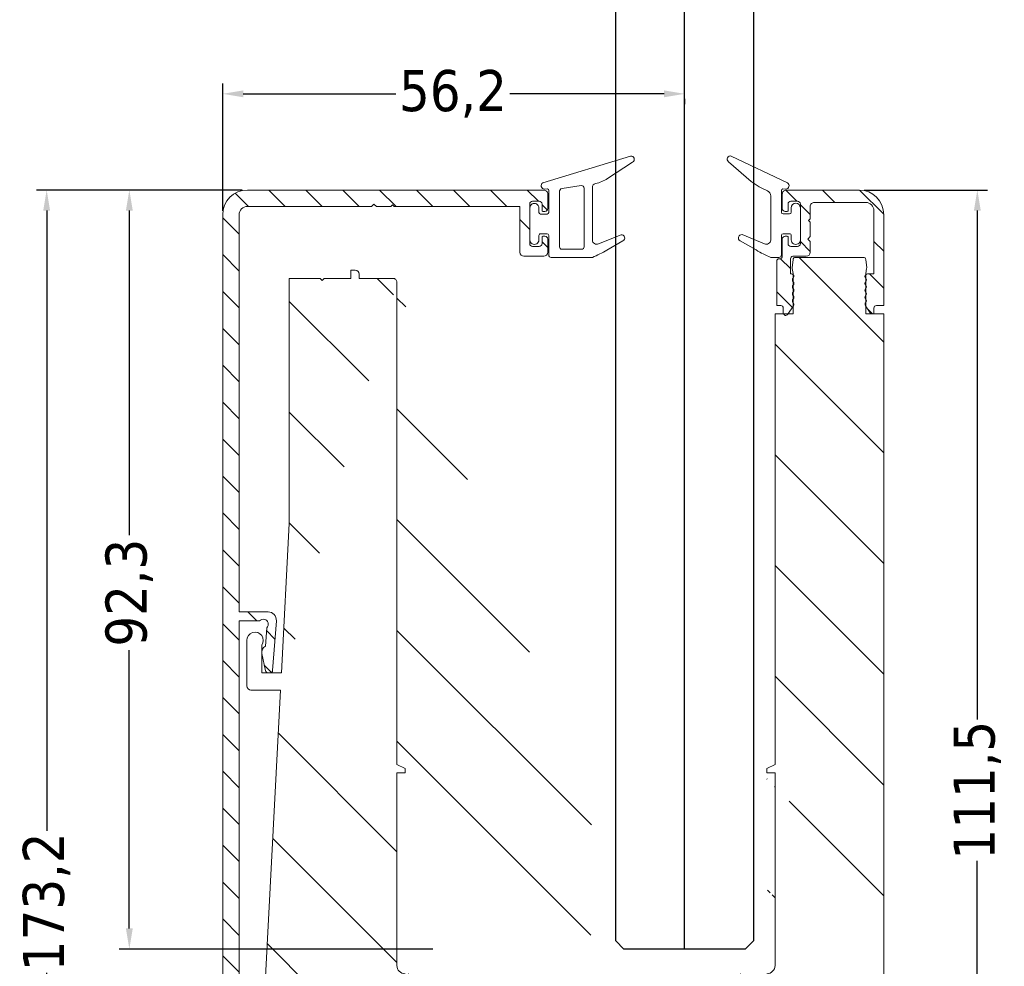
# Model space of a CAD drawing. Header units: millimetres. Extents: x -2283 to 4940, y 2360 to 9272.
import ezdxf

# ---------------------------------------------------------------- set-up
doc = ezdxf.new("R2010")
doc.units = ezdxf.units.MM
for name, color, linetype, lineweight in [('CARTER ESTERNO NINFA 166b PICCOLO', 8, 'Continuous', 13), ('CARTER INTERNO NINFA 166b', 8, 'Continuous', 9), ('GUARNIZIONI', 7, 'Continuous', 9), ('PROFILO NINFA 166', 8, 'Continuous', 9), ('QUOTE', 5, 'Continuous', 9)]:
    doc.layers.add(name, color=color, linetype=linetype, lineweight=lineweight)
doc.layers.add('VETRO', color=140, linetype='Continuous')
doc.styles.get("Standard").update_dxf_attribs({"font": 'TAHOMA.TTF'})
doc.dimstyles.new('Annotativa millimetri', dxfattribs={"dimscale": 0, "dimtxt": 5, "dimasz": 2.5, "dimexe": 1.25, "dimexo": 0.625, "dimtad": 1, "dimtoh": 1, "dimdec": 1, "dimtxsty": 'Standard', "dimcen": 2.5, "dimclrd": 5, "dimclre": 5, "dimclrt": 7, "dimadec": 0, "dimazin": 0, "dimtfac": 1, "dimtdec": 1, "dimtmove": 0, "dimatfit": 3, "dimfxl": 0, "dimarcsym": 0})

# ---------------------------------------------------------------- blocks, each defined once
blk = doc.blocks.new('*D471')
at = {"layer": 'Defpoints', "color": 0}
for p in [(-2138.999304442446, 9052.01606010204), (-2163.411736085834, 8878.806778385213), (-2140.999174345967, 8878.806778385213)]:
    blk.add_point(p, dxfattribs=at)
at = {"layer": 'QUOTE', "color": 5, "lineweight": -2}
for p, q in [((-2139.624304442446, 9052.01606010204), (-2164.661736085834, 9052.01606010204)), ((-2163.411736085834, 9049.51606010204), (-2163.411736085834, 8974.053919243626)), ((-2163.411736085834, 8881.306778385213), (-2163.411736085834, 8956.768919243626)), ((-2141.624174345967, 8878.806778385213), (-2164.661736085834, 8878.806778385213))]:
    blk.add_line(p, q, dxfattribs=at)
at = {"layer": 'QUOTE', "color": 5}
for points in [[(-2162.995069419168, 9049.51606010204), (-2163.828402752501, 9049.51606010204), (-2163.411736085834, 9052.01606010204)], [(-2163.828402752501, 8881.306778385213), (-2162.995069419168, 8881.306778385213), (-2163.411736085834, 8878.806778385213)]]:
    blk.add_solid(points, dxfattribs=at)
at = {"layer": 'QUOTE', "color": 7, "insert": (-2163.411736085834, 8965.411419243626), "char_height": 5, "attachment_point": 5, "rotation": 90}
blk.add_mtext('173,2', dxfattribs=at)
blk = doc.blocks.new('*D472')
at = {"layer": 'Defpoints', "color": 0}
for p in [(-2138.999304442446, 9052.01606010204), (-2153.357281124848, 8959.677413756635), (-2115.813019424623, 8959.677413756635)]:
    blk.add_point(p, dxfattribs=at)
at = {"layer": 'QUOTE', "color": 5, "lineweight": -2}
for p, q in [((-2139.624304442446, 9052.01606010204), (-2154.607281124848, 9052.01606010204)), ((-2153.357281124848, 9049.51606010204), (-2153.357281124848, 9010.017274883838)), ((-2153.357281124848, 8962.177413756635), (-2153.357281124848, 8996.037274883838)), ((-2116.438019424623, 8959.677413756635), (-2154.607281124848, 8959.677413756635))]:
    blk.add_line(p, q, dxfattribs=at)
at = {"layer": 'QUOTE', "color": 5}
for points in [[(-2152.940614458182, 9049.51606010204), (-2153.773947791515, 9049.51606010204), (-2153.357281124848, 9052.01606010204)], [(-2153.773947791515, 8962.177413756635), (-2152.940614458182, 8962.177413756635), (-2153.357281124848, 8959.677413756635)]]:
    blk.add_solid(points, dxfattribs=at)
at = {"layer": 'QUOTE', "color": 7, "insert": (-2153.357281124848, 9003.027274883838), "char_height": 5, "attachment_point": 5, "rotation": 90}
blk.add_mtext('92,3', dxfattribs=at)
blk = doc.blocks.new('*D473')
at = {"layer": 'Defpoints', "color": 0}
for p in [(-2064.586222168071, 9052.016066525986), (-2068.586010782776, 8940.490141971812), (-2050.210083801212, 8940.490141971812)]:
    blk.add_point(p, dxfattribs=at)
at = {"layer": 'QUOTE', "color": 5, "lineweight": -2}
for p, q in [((-2063.961222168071, 9052.016066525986), (-2048.960083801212, 9052.016066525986)), ((-2050.210083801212, 9049.516066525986), (-2050.210083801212, 8987.619366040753)), ((-2050.210083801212, 8942.990141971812), (-2050.210083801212, 8970.389366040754)), ((-2067.961010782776, 8940.490141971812), (-2048.960083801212, 8940.490141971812))]:
    blk.add_line(p, q, dxfattribs=at)
at = {"layer": 'QUOTE', "color": 5}
for points in [[(-2049.793417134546, 9049.516066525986), (-2050.626750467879, 9049.516066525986), (-2050.210083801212, 9052.016066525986)], [(-2050.626750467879, 8942.990141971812), (-2049.793417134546, 8942.990141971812), (-2050.210083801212, 8940.490141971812)]]:
    blk.add_solid(points, dxfattribs=at)
at = {"layer": 'QUOTE', "color": 7, "insert": (-2050.210083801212, 8979.004366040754), "char_height": 5, "attachment_point": 5, "rotation": 90}
blk.add_mtext('111,5', dxfattribs=at)
blk = doc.blocks.new('*D474')
at = {"layer": 'Defpoints', "color": 0}
for p in [(-2085.820111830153, 9063.75797907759), (-2085.820111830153, 9063.721358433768), (-2141.999296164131, 9048.869267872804)]:
    blk.add_point(p, dxfattribs=at)
at = {"layer": 'QUOTE', "color": 5, "lineweight": -2}
for p, q in [((-2141.999296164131, 9049.494267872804), (-2141.999296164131, 9064.971358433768)), ((-2139.499296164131, 9063.721358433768), (-2120.93198046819, 9063.721358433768)), ((-2088.320111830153, 9063.721358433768), (-2107.05698046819, 9063.721358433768)), ((-2085.820111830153, 9063.13297907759), (-2085.820111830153, 9062.471358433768))]:
    blk.add_line(p, q, dxfattribs=at)
at = {"layer": 'QUOTE', "color": 5}
for points in [[(-2139.499296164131, 9064.138025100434), (-2139.499296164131, 9063.304691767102), (-2141.999296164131, 9063.721358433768)], [(-2088.320111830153, 9063.304691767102), (-2088.320111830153, 9064.138025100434), (-2085.820111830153, 9063.721358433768)]]:
    blk.add_solid(points, dxfattribs=at)
at = {"layer": 'QUOTE', "color": 7, "insert": (-2113.99448046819, 9063.721358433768), "char_height": 5, "attachment_point": 5}
blk.add_mtext('56,2', dxfattribs=at)

msp = doc.modelspace()

# ---------------------------------------------------------------- hatches: boundary and pattern name
at = {"layer": 'CARTER ESTERNO NINFA 166b PICCOLO'}
h = msp.add_hatch(dxfattribs=at)
h.set_pattern_fill('ANSI31', color=256, angle=180, style=0)
h.set_pattern_definition([(135, (-2891.406045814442, 9672.331517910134), (2.245064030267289, 2.245064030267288), [])])
edge = h.paths.add_edge_path()
edge.add_line((-2070.737067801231, 9048.310578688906), (-2070.537067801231, 9048.110578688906))
edge.add_line((-2070.537067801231, 9048.110578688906), (-2070.537067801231, 9046.360578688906))
edge.add_line((-2070.537067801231, 9046.360578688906), (-2070.837067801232, 9046.060578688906))
edge.add_line((-2070.837067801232, 9046.060578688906), (-2070.537067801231, 9045.760578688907))
edge.add_line((-2070.537067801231, 9045.760578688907), (-2070.537067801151, 9044.45509085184))
edge.add_arc((-2071.03706796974, 9044.455091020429), 0.5000001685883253, 270.00001931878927, 359.9999806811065, ccw=False)
edge.add_line((-2071.037067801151, 9043.95509085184), (-2072.63708150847, 9043.955090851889))
edge.add_arc((-2072.637081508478, 9043.655090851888), 0.3000000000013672, 89.99999999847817, 179.9999641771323)
edge.add_line((-2072.937081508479, 9043.655091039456), (-2072.937082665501, 9041.804513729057))
edge.add_line((-2072.937082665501, 9041.804513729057), (-2072.823407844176, 9041.804513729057))
edge.add_arc((-2072.823407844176, 9041.504513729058), 0.3000000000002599, -6.799041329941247e-10, 90.00000000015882, ccw=False)
edge.add_line((-2072.523407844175, 9041.504513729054), (-2072.611275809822, 9041.292381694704))
edge.add_arc((-2072.39914377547, 9041.080249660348), 0.299999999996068, 134.9999999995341, 225.0000000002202)
edge.add_arc((-2072.823407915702, 9040.655985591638), 0.3000000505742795, -44.9999903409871, 44.99999034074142, ccw=False)
edge.add_arc((-2072.399143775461, 9040.231721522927), 0.30000000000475, 135.0000000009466, 224.999999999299)
edge.add_arc((-2072.823407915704, 9039.807457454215), 0.3000000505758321, -44.99999034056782, 44.99999034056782, ccw=False)
edge.add_arc((-2072.399143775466, 9039.383193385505), 0.2999999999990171, 135.0000000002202, 224.9999999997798)
edge.add_arc((-2072.823407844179, 9038.958929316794), 0.3000000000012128, -44.99999999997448, 44.99999999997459, ccw=False)
edge.add_arc((-2072.399143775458, 9038.534665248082), 0.3000000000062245, 135.0000000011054, 224.9999999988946)
edge.add_arc((-2072.823407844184, 9038.11040117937), 0.3000000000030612, -33.2359422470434, 44.99999999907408, ccw=False)
edge.add_line((-2072.572481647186, 9037.945974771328), (-2073.260349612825, 9036.896240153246))
edge.add_arc((-2073.511275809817, 9037.06066656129), 0.2999999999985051, 180.0000000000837, 326.76405775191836, ccw=False)
edge.add_line((-2073.811275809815, 9037.06066656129), (-2073.811275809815, 9037.661815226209))
edge.add_arc((-2074.11127586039, 9037.661815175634), 0.3000000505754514, 9.659304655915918e-06, 89.99630967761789)
edge.add_line((-2074.111256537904, 9037.961815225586), (-2074.611275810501, 9037.961864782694))
edge.add_line((-2074.611275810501, 9037.961864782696), (-2074.611275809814, 9043.3550908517))
edge.add_arc((-2074.311275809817, 9043.355090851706), 0.2999999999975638, 89.99999999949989, 180.0000000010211, ccw=False)
edge.add_line((-2074.311275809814, 9043.655090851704), (-2074.237081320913, 9043.655090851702))
edge.add_arc((-2074.237081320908, 9043.955090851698), 0.2999999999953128, 269.9999999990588, 359.9999641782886)
edge.add_line((-2073.937081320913, 9043.955090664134), (-2073.937080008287, 9046.054549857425))
edge.add_arc((-2073.587081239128, 9046.0545495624), 0.3499987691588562, 90.00004829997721, 179.9999517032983, ccw=False)
edge.add_line((-2073.587081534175, 9046.404548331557), (-2073.337083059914, 9046.404548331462))
edge.add_arc((-2073.337083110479, 9046.304548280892), 0.1000000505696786, 2.8975103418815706e-05, 89.9999710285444, ccw=False)
edge.add_line((-2073.237083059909, 9046.304548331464), (-2073.237083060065, 9045.505090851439))
edge.add_arc((-2072.887083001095, 9045.505090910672), 0.3500000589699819, 180.0000096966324, 269.9999903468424)
edge.add_line((-2072.887083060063, 9045.155090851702), (-2072.087067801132, 9045.15509085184))
edge.add_arc((-2072.087067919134, 9045.505090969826), 0.3500001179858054, 270.0000193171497, 359.9999806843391)
edge.add_line((-2071.737067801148, 9045.505090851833), (-2071.737067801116, 9050.305090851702))
edge.add_arc((-2072.087067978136, 9050.305090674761), 0.3500001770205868, 2.896548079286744e-05, 89.99997102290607)
edge.add_line((-2072.087067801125, 9050.655090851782), (-2072.887083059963, 9050.655090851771))
edge.add_arc((-2072.887082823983, 9050.3050906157), 0.3500002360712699, 90.00003863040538, 179.9999613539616)
edge.add_line((-2073.237083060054, 9050.305090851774), (-2073.237083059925, 9049.505633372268))
edge.add_arc((-2073.337083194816, 9049.505633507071), 0.1000001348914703, 270.0000772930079, 359.9999227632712, ccw=False)
edge.add_line((-2073.337083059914, 9049.40563337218), (-2073.587081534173, 9049.405633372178))
edge.add_arc((-2073.587081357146, 9049.755632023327), 0.3499986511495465, 180.0000289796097, 269.9999710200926, ccw=False)
edge.add_line((-2073.937080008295, 9049.755631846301), (-2073.937080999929, 9051.516066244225))
edge.add_arc((-2073.437080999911, 9051.51606652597), 0.5000000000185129, 90.00000000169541, 180.0000322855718, ccw=False)
edge.add_line((-2073.437080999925, 9052.016066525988), (-2064.586222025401, 9052.01606652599))
edge.add_arc((-2064.586222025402, 9049.016066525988), 3.000000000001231, 6.0822458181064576e-12, 89.99999999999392, ccw=False)
edge.add_line((-2061.5862220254, 9049.016066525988), (-2061.586222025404, 9037.961873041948))
edge.add_line((-2061.586222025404, 9037.961873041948), (-2062.486222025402, 9037.961815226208))
edge.add_arc((-2062.486222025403, 9037.661815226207), 0.3000000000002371, 89.99999999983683, 179.9999999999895)
edge.add_line((-2062.786222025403, 9037.661815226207), (-2062.786222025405, 9036.96187304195))
edge.add_line((-2062.786222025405, 9036.96187304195), (-2063.180156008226, 9036.96187304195))
edge.add_line((-2063.180156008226, 9036.96187304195), (-2063.825016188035, 9037.945974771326))
edge.add_arc((-2063.574089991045, 9038.110401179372), 0.2999999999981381, 134.999999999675, 213.2359422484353, ccw=False)
edge.add_arc((-2063.998354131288, 9038.534665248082), 0.3000000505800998, 315.0000096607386, 404.999990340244)
edge.add_arc((-2063.574089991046, 9038.958929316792), 0.2999999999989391, 134.9999999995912, 224.9999999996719, ccw=False)
edge.add_arc((-2063.998354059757, 9039.383193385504), 0.2999999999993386, 315.0000000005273, 404.999999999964)
edge.add_arc((-2063.574089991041, 9039.807457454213), 0.3000000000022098, 134.9999999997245, 224.9999999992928, ccw=False)
edge.add_arc((-2063.998354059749, 9040.231721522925), 0.2999999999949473, 314.9999999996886, 405.0000000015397)
edge.add_arc((-2063.574089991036, 9040.655985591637), 0.3000000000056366, 135.0000000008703, 224.9999999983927, ccw=False)
edge.add_arc((-2063.998354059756, 9041.080249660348), 0.2999999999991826, 315.0000000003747, 405.000000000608)
edge.add_line((-2063.786222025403, 9041.292381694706), (-2063.874089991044, 9041.504513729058))
edge.add_arc((-2063.574089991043, 9041.504513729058), 0.3000000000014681, 90.00000000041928, 179.9999999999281, ccw=False)
edge.add_line((-2063.574089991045, 9041.80451372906), (-2062.786222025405, 9041.804513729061))
edge.add_line((-2062.786222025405, 9041.80451372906), (-2062.786222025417, 9049.51606652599))
edge.add_arc((-2063.786222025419, 9049.516066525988), 1.000000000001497, 8.579228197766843e-11, 90.00000000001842)
edge.add_line((-2063.786222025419, 9050.51606652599), (-2070.037067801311, 9050.516066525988))
edge.add_arc((-2070.037067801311, 9050.016066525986), 0.5000000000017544, 90.00000000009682, 180.0000000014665)
edge.add_line((-2070.537067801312, 9050.016066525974), (-2070.537067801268, 9048.51057868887))
edge.add_line((-2070.537067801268, 9048.510578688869), (-2070.737067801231, 9048.310578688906))
at = {"layer": 'CARTER INTERNO NINFA 166b'}
h = msp.add_hatch(dxfattribs=at)
h.set_pattern_fill('ANSI31', color=256, angle=180, style=0)
h.set_pattern_definition([(135, (-2891.406045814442, 9672.331517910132), (2.245064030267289, 2.245064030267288), [])])
edge = h.paths.add_edge_path()
edge.add_arc((-2064.08622275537, 8879.306778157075), 0.4999999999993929, -90.00002614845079, 1.3108058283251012e-07, ccw=False)
edge.add_line((-2064.086222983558, 8878.806778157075), (-2065.086110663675, 8878.806778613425))
edge.add_arc((-2065.086110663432, 8879.306776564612), 0.4999979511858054, 179.9997732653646, 269.9999999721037, ccw=False)
edge.add_line((-2065.586108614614, 8879.306778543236), (-2065.586108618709, 8881.106752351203))
edge.add_line((-2065.586108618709, 8881.106752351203), (-2139.699287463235, 8881.10677745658))
edge.add_arc((-2139.699287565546, 8880.806777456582), 0.2999999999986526, 89.99998045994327, 179.9999999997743)
edge.add_line((-2139.999287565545, 8880.806777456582), (-2139.999287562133, 8879.306778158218))
edge.add_arc((-2140.499287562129, 8879.306778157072), 0.4999999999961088, -90.00002614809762, 1.3145688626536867e-07, ccw=False)
edge.add_line((-2140.499287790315, 8878.806778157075), (-2140.999174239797, 8878.806778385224))
edge.add_arc((-2140.999173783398, 8879.806778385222), 0.9999999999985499, 180.000041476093, 269.9999738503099, ccw=False)
edge.add_line((-2141.999173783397, 8879.806777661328), (-2141.999296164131, 9049.016057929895))
edge.add_arc((-2138.999294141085, 9049.01605807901), 3.000002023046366, 90.000196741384, 180.0000028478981, ccw=False)
edge.add_line((-2138.999304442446, 9052.01606010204), (-2102.957080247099, 9052.01614714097))
edge.add_arc((-2102.957080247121, 9051.516147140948), 0.5000000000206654, -3.2285950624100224e-05, 89.99999999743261, ccw=False)
edge.add_line((-2102.457080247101, 9051.5161468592), (-2102.457081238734, 9049.755712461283))
edge.add_arc((-2102.807079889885, 9049.75571263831), 0.3499986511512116, 270.00002896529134, 359.9999710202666, ccw=False)
edge.add_line((-2102.807079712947, 9049.40571398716), (-2103.057078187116, 9049.405713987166))
edge.add_arc((-2103.057078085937, 9049.505714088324), 0.1000001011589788, 180.0000579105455, 269.99994202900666, ccw=False)
edge.add_line((-2103.157078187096, 9049.50571398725), (-2103.157078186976, 9050.305171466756))
edge.add_arc((-2103.507078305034, 9050.305171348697), 0.3500001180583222, 1.93269364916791e-05, 89.99998070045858)
edge.add_line((-2103.50707818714, 9050.655171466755), (-2104.307093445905, 9050.655171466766))
edge.add_arc((-2104.307093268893, 9050.305171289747), 0.3500001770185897, 90.00002897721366, 179.9999710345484)
edge.add_line((-2104.657093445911, 9050.305171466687), (-2104.65709344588, 9045.505171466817))
edge.add_arc((-2104.307093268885, 9045.505171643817), 0.3500001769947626, 180.0000289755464, 269.9999709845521)
edge.add_line((-2104.30709344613, 9045.155171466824), (-2103.507078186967, 9045.155171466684))
edge.add_arc((-2103.50707830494, 9045.505171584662), 0.35000011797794, 270.0000193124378, 359.9999806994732)
edge.add_line((-2103.157078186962, 9045.50517146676), (-2103.157078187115, 9046.304628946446))
edge.add_arc((-2103.057078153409, 9046.304628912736), 0.1000000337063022, 90.0000193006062, 179.9999806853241, ccw=False)
edge.add_line((-2103.057078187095, 9046.404628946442), (-2102.807079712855, 9046.40462894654))
edge.add_arc((-2102.807079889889, 9046.054630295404), 0.3499986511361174, 2.896550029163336e-05, 89.99997101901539, ccw=False)
edge.add_line((-2102.457081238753, 9046.054630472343), (-2102.457080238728, 9044.4551714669))
edge.add_arc((-2102.957080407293, 9044.455171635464), 0.5000001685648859, 270.00001931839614, 359.99998068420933, ccw=False)
edge.add_line((-2102.957080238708, 9043.955171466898), (-2105.357093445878, 9043.95517146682))
edge.add_arc((-2105.357093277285, 9044.45517163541), 0.5000001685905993, 180.0000193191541, 269.9999806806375, ccw=False)
edge.add_line((-2105.857093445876, 9044.45517146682), (-2105.857093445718, 9050.016147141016))
edge.add_line((-2105.857093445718, 9050.016147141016), (-2121.153350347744, 9050.016106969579))
edge.add_line((-2121.153350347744, 9050.016106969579), (-2121.353196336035, 9050.216103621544))
edge.add_line((-2121.353196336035, 9050.216103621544), (-2121.553196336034, 9050.016103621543))
edge.add_line((-2121.553196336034, 9050.016103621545), (-2123.303196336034, 9050.016103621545))
edge.add_line((-2123.303196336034, 9050.016103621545), (-2123.603196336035, 9050.316103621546))
edge.add_line((-2123.603196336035, 9050.316103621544), (-2123.903398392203, 9050.016099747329))
edge.add_line((-2123.903398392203, 9050.016099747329), (-2138.999299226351, 9050.016060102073))
edge.add_arc((-2138.999295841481, 9049.016059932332), 1.000000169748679, 90.00019393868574, 179.9683385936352)
edge.add_line((-2139.999295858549, 9049.016612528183), (-2139.999249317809, 9000.69308644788))
edge.add_line((-2139.999249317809, 9000.69308644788), (-2136.471043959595, 9000.693086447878))
edge.add_arc((-2136.471043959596, 8999.693086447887), 0.9999999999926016, -4.240576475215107, 89.99999999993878, ccw=False)
edge.add_line((-2135.473781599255, 8999.619141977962), (-2135.922243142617, 8993.570903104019))
edge.add_arc((-2136.221421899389, 8993.593086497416), 0.300000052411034, 270.0000092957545, 355.7594142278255, ccw=False)
edge.add_line((-2136.221421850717, 8993.293086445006), (-2136.499902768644, 8993.293086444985))
edge.add_arc((-2136.499902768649, 8993.59308644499), 0.3000000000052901, 192.0684800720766, 270.0000000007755, ccw=False)
edge.add_line((-2136.793272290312, 8993.530362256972), (-2137.241606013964, 8995.627279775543))
edge.add_arc((-2136.459287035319, 8995.79454452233), 0.8000002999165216, 115.75944039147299, 192.068493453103, ccw=False)
edge.add_line((-2136.806962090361, 8996.515046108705), (-2136.639856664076, 8998.76873664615))
edge.add_arc((-2137.055513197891, 8999.201444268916), 0.6000052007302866, 313.8485794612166, 499.2521513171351)
edge.add_line((-2137.510070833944, 8999.593086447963), (-2139.99928762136, 8999.593086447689))
edge.add_line((-2139.99928762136, 8999.593086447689), (-2139.999279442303, 8918.769424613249))
edge.add_line((-2139.999279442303, 8918.76942461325), (-2136.471043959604, 8918.769424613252))
edge.add_arc((-2136.471043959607, 8917.769424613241), 1.000000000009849, -4.240576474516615, 89.99999999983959, ccw=False)
edge.add_line((-2135.473781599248, 8917.695480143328), (-2135.922243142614, 8911.647241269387))
edge.add_arc((-2136.221421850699, 8911.669424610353), 0.2999999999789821, 269.99999999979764, 355.75942352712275, ccw=False)
edge.add_line((-2136.2214218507, 8911.369424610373), (-2136.499902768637, 8911.369424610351))
edge.add_arc((-2136.499902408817, 8911.669425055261), 0.3000004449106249, 192.0685487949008, 269.9999312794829, ccw=False)
edge.add_line((-2136.793272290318, 8911.606700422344), (-2137.241606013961, 8913.70361794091))
edge.add_arc((-2136.459287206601, 8913.87088277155), 0.8000001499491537, 115.75943195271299, 192.068501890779, ccw=False)
edge.add_line((-2136.80696209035, 8914.591384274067), (-2136.639856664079, 8916.845074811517))
edge.add_arc((-2137.055513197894, 8917.277782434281), 0.6000052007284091, 313.8485794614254, 499.2521513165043)
edge.add_line((-2137.510070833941, 8917.669424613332), (-2139.999287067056, 8917.669424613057))
edge.add_line((-2139.999287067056, 8917.66942461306), (-2139.999283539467, 8884.062287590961))
edge.add_arc((-2139.699283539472, 8884.062287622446), 0.2999999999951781, 180.0000060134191, 269.5000000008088)
edge.add_line((-2139.701901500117, 8883.762299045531), (-2063.883604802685, 8883.105006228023))
edge.add_arc((-2063.886222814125, 8882.805017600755), 0.3000000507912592, 9.61711788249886e-06, 89.49999038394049, ccw=False)
edge.add_line((-2063.586222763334, 8882.80501765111), (-2063.58622275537, 8879.306778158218))
at = {"layer": 'PROFILO NINFA 166'}
h = msp.add_hatch(dxfattribs=at)
h.set_pattern_fill('ANSI31', color=256, scale=3, angle=180, style=0)
h.set_pattern_definition([(135, (-2436.230746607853, 10499.24774833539), (6.735192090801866, 6.735192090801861), [])])
edge = h.paths.add_edge_path()
edge.add_line((-2063.786222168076, 9036.96187304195), (-2061.586222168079, 9036.96187304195))
edge.add_line((-2063.786222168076, 9041.80268718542), (-2063.786222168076, 9036.96187304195))
edge.add_line((-2063.78166449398, 9041.854781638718), (-2063.786222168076, 9041.80268718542))
edge.add_line((-2063.673076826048, 9042.47061290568), (-2063.78166449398, 9041.854781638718))
edge.add_line((-2063.670022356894, 9042.552701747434), (-2063.673076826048, 9042.47061290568))
edge.add_line((-2063.770566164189, 9043.558766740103), (-2063.670022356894, 9042.552701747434))
edge.add_arc((-2064.069079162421, 9043.528934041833), 0.2999999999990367, 5.70705813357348, 90.00000000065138)
edge.add_line((-2072.328418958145, 9043.82893404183), (-2064.069079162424, 9043.828934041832))
edge.add_arc((-2072.328418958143, 9043.52893404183), 0.3000000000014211, 90.00000000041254, 174.2929418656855)
edge.add_line((-2072.727475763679, 9042.552701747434), (-2072.626931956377, 9043.558766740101))
edge.add_line((-2072.724421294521, 9042.47061290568), (-2072.727475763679, 9042.552701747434))
edge.add_line((-2072.615833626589, 9041.854781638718), (-2072.724421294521, 9042.47061290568))
edge.add_line((-2072.611275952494, 9041.802687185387), (-2072.615833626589, 9041.854781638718))
edge.add_line((-2072.611275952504, 9036.961873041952), (-2072.611275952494, 9041.802687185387))
edge.add_line((-2074.811275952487, 9036.961873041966), (-2072.611275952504, 9036.961873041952))
edge.add_line((-2083.313060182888, 8954.677413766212), (-2083.313060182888, 8956.677413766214))
edge.add_line((-2068.586010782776, 8950.49014197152), (-2068.586010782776, 8947.740267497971))
edge.add_arc((-2069.586010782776, 8949.128738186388), 1.689206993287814, 53.70138050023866, 126.2986194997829)
edge.add_line((-2070.586010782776, 8950.490141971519), (-2070.586010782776, 8952.490267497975))
edge.add_line((-2070.586010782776, 8952.490267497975), (-2073.086010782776, 8952.490267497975))
edge.add_line((-2073.086010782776, 8952.490267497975), (-2073.086010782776, 8948.717387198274))
edge.add_arc((-2077.346427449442, 8948.717383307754), 4.260416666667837, 5.232455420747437e-05, 40.06798704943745)
edge.add_line((-2077.424295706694, 8951.459797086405), (-2074.086010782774, 8951.459797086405))
edge.add_line((-2077.424295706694, 8951.459797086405), (-2075.656251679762, 8952.902658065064))
edge.add_line((-2075.812989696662, 8981.62923996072), (-2074.812974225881, 8982.129247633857))
edge.add_line((-2075.812989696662, 8981.12923996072), (-2075.812989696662, 8981.62923996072))
edge.add_line((-2074.81299076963, 8981.12924960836), (-2075.812989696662, 8981.12923996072))
edge.add_line((-2074.813060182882, 8957.677410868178), (-2074.81299076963, 8981.12924960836))
edge.add_arc((-2075.813060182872, 8957.677413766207), 0.9999999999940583, 269.9999999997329, 359.9998339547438)
edge.add_arc((-2076.288512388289, 8953.677413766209), 1.000000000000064, 309.2171111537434, 449.9999999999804)
edge.add_line((-2068.586010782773, 8947.740267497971), (-2061.586222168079, 8947.740267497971))
edge.add_line((-2083.313060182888, 8956.677413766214), (-2075.813060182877, 8956.677413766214))
edge.add_line((-2076.288512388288, 8954.677413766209), (-2083.313060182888, 8954.677413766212))
edge.add_line((-2061.586222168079, 9036.96187304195), (-2061.586222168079, 8947.740267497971))
edge.add_line((-2074.812974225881, 8982.129247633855), (-2074.811275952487, 9036.961873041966))
h = msp.add_hatch(dxfattribs=at)
h.set_pattern_fill('ANSI31', color=256, scale=3, angle=180, style=0)
h.set_pattern_definition([(135, (-2436.230746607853, 10499.24774833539), (6.735192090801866, 6.735192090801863), [])])
edge = h.paths.add_edge_path()
edge.add_line((-2133.895362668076, 9041.273475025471), (-2130.145363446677, 9041.273476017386))
edge.add_line((-2133.895362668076, 9011.492382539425), (-2133.895362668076, 9041.273475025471))
edge.add_line((-2133.896045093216, 9011.466268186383), (-2133.895362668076, 9011.492382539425))
edge.add_line((-2134.846504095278, 8993.293086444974), (-2133.896045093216, 9011.466268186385))
edge.add_line((-2137.259287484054, 8993.293086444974), (-2134.846504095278, 8993.293086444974))
edge.add_line((-2137.259287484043, 8996.632800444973), (-2137.259287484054, 8993.293086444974))
edge.add_arc((-2138.05928748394, 8997.23280044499), 0.9999999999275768, -36.86989765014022, 180.0000000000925, ccw=False)
edge.add_line((-2139.05928750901, 8991.690291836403), (-2139.059287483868, 8997.232800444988))
edge.add_arc((-2138.559287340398, 8991.690292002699), 0.500000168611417, 180.0000190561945, 269.9999806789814, ccw=False)
edge.add_line((-2134.956480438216, 8991.190291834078), (-2138.559287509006, 8991.19029183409))
edge.add_arc((-2121.312986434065, 9040.773479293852), 0.4999999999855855, 1.4266222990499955e-05, 90.0000224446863, ccw=False)
edge.add_line((-2125.395362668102, 9041.27347675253), (-2121.312986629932, 9041.273479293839))
edge.add_line((-2125.395362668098, 9041.773476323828), (-2125.395362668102, 9041.273476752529))
edge.add_arc((-2125.895362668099, 9041.773476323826), 0.5000000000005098, 1.6257217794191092e-10, 89.99999999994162, ccw=False)
edge.add_line((-2126.395362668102, 9042.273476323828), (-2125.895362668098, 9042.273476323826))
edge.add_line((-2126.395362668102, 9041.273477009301), (-2126.395362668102, 9042.273476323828))
edge.add_line((-2129.645361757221, 9041.273476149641), (-2126.395362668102, 9041.273477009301))
edge.add_line((-2129.895362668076, 9041.023475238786), (-2129.645361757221, 9041.273476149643))
edge.add_line((-2130.145363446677, 9041.273476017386), (-2129.895362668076, 9041.023475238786))
edge.add_arc((-2113.618834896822, 8946.67741501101), 1.00000124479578, 210.9588446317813, 269.9999596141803, ccw=False)
edge.add_line((-2118.675550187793, 8953.162992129), (-2114.476372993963, 8946.162992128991))
edge.add_arc((-2117.818012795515, 8953.67741376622), 0.9999999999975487, 89.99999999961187, 210.9588042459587, ccw=False)
edge.add_line((-2112.299448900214, 8954.677413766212), (-2117.818012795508, 8954.677413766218))
edge.add_line((-2112.299448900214, 8956.677413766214), (-2112.299448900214, 8954.677413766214))
edge.add_line((-2119.812965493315, 8956.677413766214), (-2112.299448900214, 8956.677413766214))
edge.add_arc((-2119.81296549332, 8957.677413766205), 0.9999999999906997, 180.0000166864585, 270.0000000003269, ccw=False)
edge.add_line((-2120.812972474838, 8981.12923996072), (-2120.812965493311, 8957.677413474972))
edge.add_line((-2119.812972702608, 8981.12923996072), (-2120.812972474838, 8981.12923996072))
edge.add_line((-2119.812972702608, 8981.62923996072), (-2119.812972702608, 8981.12923996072))
edge.add_line((-2120.812972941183, 8982.129240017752), (-2119.812972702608, 8981.62923996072))
edge.add_line((-2137.259287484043, 8914.709138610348), (-2137.259287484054, 8911.369424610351))
edge.add_arc((-2138.059287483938, 8915.30913861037), 0.9999999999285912, -36.86989765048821, 180.0000000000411, ccw=False)
edge.add_line((-2139.059287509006, 8909.766630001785), (-2139.059287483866, 8915.30913861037))
edge.add_arc((-2138.559287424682, 8909.766630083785), 0.5000000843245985, 180.0000093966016, 269.9999903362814, ccw=False)
edge.add_arc((-2129.146218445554, 8911.869424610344), 0.4999999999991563, -89.99999999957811, 34.52385866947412, ccw=False)
edge.add_line((-2127.702644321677, 8909.003774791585), (-2127.944751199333, 8909.266629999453))
edge.add_arc((-2127.481982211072, 8909.207019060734), 0.2999999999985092, 222.6471037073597, 312.6471037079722, ccw=False)
edge.add_line((-2126.984521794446, 8909.257349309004), (-2127.278737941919, 8908.986356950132))
edge.add_arc((-2126.781277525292, 8909.036687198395), 0.3000000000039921, 42.64710370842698, 132.6471037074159, ccw=False)
edge.add_line((-2124.392676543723, 8906.88620228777), (-2126.560615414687, 8909.239931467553))
edge.add_line((-2124.039421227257, 8906.871687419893), (-2124.392676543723, 8906.88620228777))
edge.add_line((-2124.053936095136, 8906.518432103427), (-2124.039421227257, 8906.87168741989))
edge.add_line((-2121.885997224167, 8904.164702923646), (-2124.053936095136, 8906.518432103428))
edge.add_arc((-2122.106659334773, 8903.961458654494), 0.3000000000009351, -47.35289629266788, 42.647103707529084, ccw=False)
edge.add_line((-2122.197631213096, 8903.469804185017), (-2121.903415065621, 8903.740796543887))
edge.add_arc((-2121.994386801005, 8903.24914206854), 0.3000001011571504, 132.6471230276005, 222.6470843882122, ccw=False)
edge.add_line((-2122.07955287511, 8902.898789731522), (-2122.215049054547, 8903.04589780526))
edge.add_arc((-2121.711782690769, 8903.237530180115), 0.5000000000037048, 222.6471037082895, 312.64710370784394, ccw=False)
edge.add_line((-2120.932411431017, 8903.275609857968), (-2121.373042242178, 8902.86975999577))
edge.add_line((-2137.259287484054, 8911.369424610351), (-2129.146218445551, 8911.369424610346))
edge.add_line((-2127.944751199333, 8909.266629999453), (-2138.559287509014, 8909.26662999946))
edge.add_arc((-2087.539714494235, 8940.490280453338), 50.00004515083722, 177.0061709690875, 214.523841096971, ccw=False)
edge.add_line((-2113.618835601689, 8945.677413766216), (-2086.696188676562, 8945.677413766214))
edge.add_arc((-2087.539748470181, 8940.490294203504), 50.00002670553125, 228.0984337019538, 269.9999863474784, ccw=False)
edge.add_line((-2137.471517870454, 8943.101702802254), (-2134.956480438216, 8991.190291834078))
edge.add_line((-2120.812986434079, 9040.773479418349), (-2120.812972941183, 8982.129240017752))
edge.add_line((-2061.586222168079, 8933.240267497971), (-2061.586222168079, 8890.490267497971))
edge.add_line((-2077.043005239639, 8890.490267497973), (-2087.53976038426, 8890.490267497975))
edge.add_line((-2076.793005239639, 8890.740267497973), (-2077.043005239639, 8890.490267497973))
edge.add_line((-2076.543005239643, 8890.490267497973), (-2076.793005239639, 8890.740267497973))
edge.add_line((-2061.586222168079, 8890.490267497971), (-2076.543005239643, 8890.490267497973))
edge.add_line((-2068.58601078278, 8933.240267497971), (-2061.586222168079, 8933.240267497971))
edge.add_arc((-2069.586010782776, 8931.851545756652), 1.689206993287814, 233.7013805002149, 306.2986194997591)
edge.add_line((-2068.586010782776, 8930.490141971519), (-2068.586010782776, 8933.240267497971))
edge.add_line((-2073.086010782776, 8932.26289674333), (-2073.086010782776, 8928.490267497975))
edge.add_line((-2073.086010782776, 8928.490267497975), (-2070.586010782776, 8928.490267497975))
edge.add_line((-2070.586010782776, 8928.490267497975), (-2070.586010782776, 8930.490141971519))
edge.add_arc((-2077.346427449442, 8932.26290063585), 4.260416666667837, 319.93201295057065, 359.9999476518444, ccw=False)
edge.add_line((-2074.086010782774, 8929.5204868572), (-2084.086010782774, 8929.5204868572))
edge.add_arc((-2080.825594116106, 8932.26290063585), 4.260416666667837, 179.9999999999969, 220.0679870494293, ccw=False)
edge.add_line((-2085.086010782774, 8932.262899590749), (-2085.086010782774, 8934.49014197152))
edge.add_line((-2085.883460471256, 8934.490141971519), (-2085.086010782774, 8934.490141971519))
edge.add_line((-2085.883460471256, 8934.490141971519), (-2086.883460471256, 8935.490141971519))
edge.add_line((-2086.883460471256, 8935.490141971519), (-2086.883460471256, 8945.490141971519))
edge.add_line((-2086.883460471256, 8945.490141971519), (-2086.696188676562, 8945.677413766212))

# ---------------------------------------------------------------- linework, layer by layer
at = {"layer": 'CARTER ESTERNO NINFA 166b PICCOLO'}
msp.add_lwpolyline([(-2070.737067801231, 9048.310578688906), (-2070.537067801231, 9048.110578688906), (-2070.537067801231, 9046.360578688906), (-2070.837067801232, 9046.060578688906), (-2070.537067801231, 9045.760578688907), (-2070.537067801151, 9044.45509085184, -0.4142133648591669), (-2071.037067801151, 9043.95509085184), (-2072.63708150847, 9043.955090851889, 0.4142133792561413), (-2072.937081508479, 9043.655091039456), (-2072.937082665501, 9041.804513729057), (-2072.823407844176, 9041.804513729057, -0.4142135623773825), (-2072.523407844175, 9041.504513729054), (-2072.611275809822, 9041.292381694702, 0.4142135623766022), (-2072.611275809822, 9040.868117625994, -0.4142134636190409), (-2072.611275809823, 9040.443853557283, 0.4142135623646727), (-2072.611275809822, 9040.019589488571, -0.4142134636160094), (-2072.611275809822, 9039.59532541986, 0.4142135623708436), (-2072.611275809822, 9039.171061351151, -0.4142135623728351), (-2072.611275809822, 9038.746797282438, 0.4142135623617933), (-2072.611275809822, 9038.322533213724, -0.3552775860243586), (-2072.572481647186, 9037.945974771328), (-2073.260349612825, 9036.896240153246, -0.745133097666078), (-2073.811275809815, 9037.06066656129), (-2073.811275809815, 9037.661815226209, 0.4141946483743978), (-2074.111256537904, 9037.961815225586), (-2074.611275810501, 9037.961864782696), (-2074.611275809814, 9043.3550908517, -0.4142135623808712), (-2074.311275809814, 9043.655090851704), (-2074.237081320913, 9043.655090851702, 0.4142133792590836), (-2073.937081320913, 9043.955090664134), (-2073.937080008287, 9046.054549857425, -0.4142130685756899), (-2073.587081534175, 9046.404548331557), (-2073.337083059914, 9046.404548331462, -0.4142132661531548), (-2073.237083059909, 9046.304548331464), (-2073.237083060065, 9045.505090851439, 0.4142134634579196), (-2072.887083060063, 9045.155090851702), (-2072.087067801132, 9045.15509085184, 0.4142133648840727), (-2071.737067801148, 9045.505090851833), (-2071.737067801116, 9050.305090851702, 0.4142132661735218), (-2072.087067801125, 9050.655090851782), (-2072.887083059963, 9050.655090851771, 0.4142131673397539), (-2073.237083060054, 9050.305090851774), (-2073.237083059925, 9049.505633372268, -0.4142127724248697), (-2073.337083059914, 9049.40563337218), (-2073.587081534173, 9049.405633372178, -0.4142132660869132), (-2073.937080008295, 9049.755631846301), (-2073.937080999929, 9051.516066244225, -0.4142137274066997), (-2073.437080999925, 9052.016066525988), (-2064.586222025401, 9052.016066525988, -0.4142135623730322), (-2061.5862220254, 9049.016066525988), (-2061.586222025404, 9037.961873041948), (-2062.486222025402, 9037.961815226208, 0.4142135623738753), (-2062.786222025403, 9037.661815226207), (-2062.786222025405, 9036.96187304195), (-2063.180156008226, 9036.96187304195), (-2063.825016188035, 9037.945974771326, -0.3552775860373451), (-2063.786222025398, 9038.322533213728, 0.4142134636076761), (-2063.786222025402, 9038.746797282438, -0.4142135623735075), (-2063.786222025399, 9039.17106135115, 0.4142135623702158), (-2063.786222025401, 9039.595325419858, -0.4142135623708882), (-2063.786222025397, 9040.019589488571, 0.4142135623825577), (-2063.786222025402, 9040.443853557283, -0.4142135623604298), (-2063.786222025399, 9040.868117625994, 0.4142135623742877), (-2063.786222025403, 9041.292381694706), (-2063.874089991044, 9041.504513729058, -0.4142135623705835), (-2063.574089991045, 9041.80451372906), (-2062.786222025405, 9041.80451372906), (-2062.786222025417, 9049.51606652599, 0.4142135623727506), (-2063.786222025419, 9050.51606652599), (-2070.037067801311, 9050.516066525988, 0.4142135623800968), (-2070.537067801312, 9050.016066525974), (-2070.537067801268, 9048.510578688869)], format="xyb", close=True, dxfattribs=at)
at = {"layer": 'CARTER INTERNO NINFA 166b'}
msp.add_lwpolyline([(-2141.999173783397, 8879.806777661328), (-2141.999296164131, 9049.016057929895, -0.4142125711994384), (-2138.999304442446, 9052.01606010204), (-2102.957080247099, 9052.016147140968, -0.4142137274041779), (-2102.457080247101, 9051.5161468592), (-2102.457081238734, 9049.755712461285, -0.4142132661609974), (-2102.807079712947, 9049.40571398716), (-2103.057078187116, 9049.405713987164, -0.4142129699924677), (-2103.157078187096, 9049.50571398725), (-2103.157078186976, 9050.305171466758, 0.4142133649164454), (-2103.50707818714, 9050.655171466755), (-2104.307093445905, 9050.655171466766, 0.4142132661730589), (-2104.657093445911, 9050.305171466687), (-2104.65709344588, 9045.505171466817, 0.4142132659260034), (-2104.30709344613, 9045.155171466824), (-2103.507078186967, 9045.155171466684, 0.4142133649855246), (-2103.157078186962, 9045.50517146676), (-2103.157078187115, 9046.304628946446, -0.4142133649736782), (-2103.057078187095, 9046.404628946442), (-2102.807079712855, 9046.40462894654, -0.4142132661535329), (-2102.457081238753, 9046.054630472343), (-2102.457080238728, 9044.455171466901, -0.414213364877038), (-2102.957080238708, 9043.955171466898), (-2105.357093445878, 9043.95517146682, -0.4142133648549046), (-2105.857093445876, 9044.45517146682), (-2105.857093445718, 9050.016147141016), (-2121.153350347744, 9050.016106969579), (-2121.353196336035, 9050.216103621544), (-2121.553196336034, 9050.016103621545), (-2123.303196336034, 9050.016103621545), (-2123.603196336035, 9050.316103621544), (-2123.903398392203, 9050.016099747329), (-2138.999299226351, 9050.016060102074, 0.4140507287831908), (-2139.999295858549, 9049.016612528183), (-2139.999249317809, 9000.69308644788), (-2136.471043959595, 9000.69308644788, -0.4360611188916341), (-2135.473781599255, 8999.619141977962), (-2135.922243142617, 8993.570903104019, -0.3926982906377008), (-2136.221421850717, 8993.293086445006), (-2136.499902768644, 8993.293086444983, -0.3537823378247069), (-2136.793272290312, 8993.530362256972), (-2137.241606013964, 8995.627279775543, -0.3458366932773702), (-2136.806962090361, 8996.515046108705), (-2136.639856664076, 8998.768736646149, 1.048302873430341), (-2137.510070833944, 8999.593086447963), (-2139.99928762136, 8999.593086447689), (-2139.999279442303, 8918.76942461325)], format="xyb", dxfattribs=at)
at = {"layer": 'GUARNIZIONI'}
for points in [[(-2097.035872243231, 9043.814814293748), (-2102.034881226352, 9043.814814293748, -0.4142135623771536), (-2102.334953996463, 9044.114741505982), (-2102.335196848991, 9045.114741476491), (-2102.33550846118, 9046.497874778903, 0.4142134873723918), (-2102.535556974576, 9046.697826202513), (-2103.335557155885, 9046.697632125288, 0.4142135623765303), (-2103.535508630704, 9046.497583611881), (-2103.535375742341, 9045.949808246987, -0.9999999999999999), (-2104.635375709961, 9045.949541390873), (-2104.636370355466, 9049.849541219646, -1.000000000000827), (-2103.536370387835, 9049.849808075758), (-2103.536196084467, 9049.301317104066, 0.4142135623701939), (-2103.33614757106, 9049.101365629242), (-2102.536147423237, 9049.101559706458, 0.4142134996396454), (-2102.336195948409, 9049.301608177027), (-2102.336854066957, 9051.946817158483, 0.3686462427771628), (-2102.505425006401, 9052.144283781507), (-2102.853836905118, 9052.135219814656, -0.7864553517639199), (-2103.056673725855, 9052.885753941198), (-2092.396134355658, 9056.14119350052, -0.897368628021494), (-2092.163350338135, 9055.418176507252), (-2095.183967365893, 9053.405003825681, -0.07476852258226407), (-2096.638367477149, 9052.800013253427, 0.3832970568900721), (-2097.035872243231, 9052.324345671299), (-2097.035873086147, 9045.93300107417, 0.5447479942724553), (-2096.277040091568, 9045.473135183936), (-2093.543338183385, 9046.584147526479, -0.8065276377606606), (-2093.310919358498, 9045.825056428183), (-2095.263653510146, 9044.719820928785, -0.03447301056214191), (-2097.035872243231, 9043.814207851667), (-2097.035872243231, 9043.814814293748)], [(-2072.838795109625, 9045.95517149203, 0.9999999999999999), (-2071.738795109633, 9045.955171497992), (-2071.73879510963, 9049.855171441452, 0.9999999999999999), (-2072.838795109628, 9049.855171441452), (-2072.838795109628, 9049.306680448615, -0.4142135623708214), (-2073.038795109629, 9049.106680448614), (-2073.83879528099, 9049.106680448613, -0.4142134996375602), (-2074.038795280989, 9049.306680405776), (-2074.038795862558, 9051.951889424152, -0.3686462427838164), (-2073.870272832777, 9052.14939693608), (-2073.521858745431, 9052.140417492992, 0.7864553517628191), (-2073.319204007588, 9052.891000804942), (-2080.141898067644, 9056.15191447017, 0.8973686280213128), (-2080.465794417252, 9055.464867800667), (-2077.701220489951, 9053.071097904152, 0.07443673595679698), (-2075.730198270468, 9051.916066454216, -0.3334652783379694), (-2075.338773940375, 9051.295770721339), (-2075.338795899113, 9046.000474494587), (-2075.338795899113, 9045.938607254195, -0.544747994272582), (-2076.097628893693, 9045.478741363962), (-2078.831330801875, 9046.589753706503, 0.8065276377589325), (-2079.063749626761, 9045.83066260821), (-2077.111015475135, 9044.725427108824, 0.03447302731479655), (-2075.338795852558, 9043.819813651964), (-2074.338795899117, 9043.819813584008, 0.4142135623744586), (-2074.038795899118, 9044.11981358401), (-2074.038795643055, 9045.119813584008), (-2074.038795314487, 9046.502946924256, -0.4142134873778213), (-2073.83879531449, 9046.702946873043), (-2073.038795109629, 9046.702946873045, -0.4142135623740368), (-2072.838795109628, 9046.502946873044), (-2072.838795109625, 9045.95517149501)]]:
    msp.add_lwpolyline(points, format="xyb", dxfattribs=at)
at = {"layer": 'GUARNIZIONI', "linetype": 'Continuous'}
msp.add_lwpolyline([(-2101.03682397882, 9051.779686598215, -0.3469310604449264), (-2100.727006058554, 9052.211572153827), (-2098.381464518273, 9052.554754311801, -0.4596386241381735), (-2098.03587224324, 9052.258238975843), (-2098.035872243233, 9045.114183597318, -0.4142135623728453), (-2098.335872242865, 9044.814183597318), (-2100.735123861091, 9044.815129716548, -0.4142125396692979), (-2101.035196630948, 9045.115055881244), (-2101.03682397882, 9051.779686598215)], format="xyb", dxfattribs=at)
at = {"layer": 'PROFILO NINFA 166'}
for points in [[(-2075.813060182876, 8956.677413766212, 0.414212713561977), (-2074.813060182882, 8957.677410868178), (-2074.812990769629, 8981.12924960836), (-2075.812989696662, 8981.12923996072), (-2075.812989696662, 8981.62923996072), (-2074.812974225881, 8982.129247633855), (-2074.811275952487, 9036.961873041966), (-2072.611275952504, 9036.961873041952), (-2072.611275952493, 9041.802687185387), (-2072.615833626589, 9041.854781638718), (-2072.724421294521, 9042.47061290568), (-2072.727475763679, 9042.552701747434), (-2072.626931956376, 9043.558766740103, -0.3853313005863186), (-2072.328418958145, 9043.82893404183), (-2064.069079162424, 9043.828934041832, -0.3853313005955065), (-2063.770566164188, 9043.558766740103), (-2063.670022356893, 9042.552701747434), (-2063.673076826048, 9042.47061290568), (-2063.781664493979, 9041.854781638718), (-2063.786222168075, 9041.80268718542), (-2063.786222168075, 9036.96187304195), (-2061.586222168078, 9036.96187304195), (-2061.586222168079, 8890.490267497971)], [(-2137.471517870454, 8943.101702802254), (-2134.956480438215, 8991.190291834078), (-2138.559287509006, 8991.190291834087, -0.4142133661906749), (-2139.05928750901, 8991.690291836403), (-2139.059287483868, 8997.232800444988, -1.387425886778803), (-2137.259287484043, 8996.632800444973), (-2137.259287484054, 8993.293086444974), (-2134.846504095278, 8993.293086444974), (-2133.896045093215, 9011.466268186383), (-2133.895362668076, 9011.492382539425), (-2133.895362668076, 9041.273475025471), (-2130.145363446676, 9041.273476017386), (-2129.895362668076, 9041.023475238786), (-2129.645361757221, 9041.273476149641), (-2126.395362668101, 9041.273477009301), (-2126.395362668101, 9042.273476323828), (-2125.895362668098, 9042.273476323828, -0.4142135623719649), (-2125.395362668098, 9041.773476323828), (-2125.395362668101, 9041.27347675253), (-2121.312986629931, 9041.273479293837, -0.4142136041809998), (-2120.812986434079, 9040.773479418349), (-2120.812972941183, 8982.129240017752), (-2119.812972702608, 8981.62923996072), (-2119.812972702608, 8981.12923996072), (-2120.812972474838, 8981.12923996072), (-2120.812965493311, 8957.67741347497, 0.4142134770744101), (-2119.812965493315, 8956.677413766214)]]:
    msp.add_lwpolyline(points, format="xyb", dxfattribs=at)
at = {"layer": 'VETRO'}
msp.add_line((-2085.820111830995, 8959.6774137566), (-2085.820111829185, 9183.332270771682), dxfattribs=at)
msp.add_lwpolyline([(-2077.440111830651, 9183.332270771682), (-2077.440111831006, 8960.659381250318), (-2078.440111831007, 8959.677413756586), (-2093.200111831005, 8959.677413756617), (-2094.200111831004, 8960.67741375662), (-2094.200111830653, 9183.332270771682)], dxfattribs=at)

# ---------------------------------------------------------------- dimensions: what is measured, and where the dimension line sits
at = {"layer": 'QUOTE'}
for base, p1, p2, angle, picture, middle in [((-2085.820111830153, 9063.721358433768), (-2141.999296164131, 9048.869267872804), (-2085.820111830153, 9063.75797907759), 180, '*D474', (-2113.99448046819, 9063.721358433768)), ((-2153.357281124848, 8959.677413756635), (-2138.999304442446, 9052.01606010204), (-2115.813019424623, 8959.677413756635), 89.99999999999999, '*D472', (-2153.357281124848, 9003.027274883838)), ((-2050.210083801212, 8940.490141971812), (-2064.586222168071, 9052.016066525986), (-2068.586010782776, 8940.490141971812), 89.99999999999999, '*D473', (-2050.210083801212, 8979.004366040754))]:
    dim = msp.add_linear_dim(base=base, p1=p1, p2=p2, angle=angle, dimstyle='Annotativa millimetri', override={"dimscale": 1, "dimtad": 0, "dimlfac": 1, "dimtxsty": 'Standard', "dimsah": 1, "dimtolj": 0}, dxfattribs=at)
    dim.commit()
    dim.dimension.update_dxf_attribs({"geometry": picture, "text_midpoint": middle, "dimtype": 160})
dim = msp.add_linear_dim(base=(-2163.411736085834, 8878.806778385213), p1=(-2138.999304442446, 9052.01606010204), p2=(-2140.999174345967, 8878.806778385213), angle=89.99999999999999, dimstyle='Annotativa millimetri', override={"dimscale": 1, "dimtad": 0, "dimlfac": 1, "dimtxsty": 'Standard', "dimsah": 1, "dimtolj": 0}, dxfattribs=at)
dim.commit()
dim.dimension.update_dxf_attribs({"geometry": '*D471', "text_midpoint": (-2163.411736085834, 8965.411419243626)})

doc.saveas('drawing.dxf')
